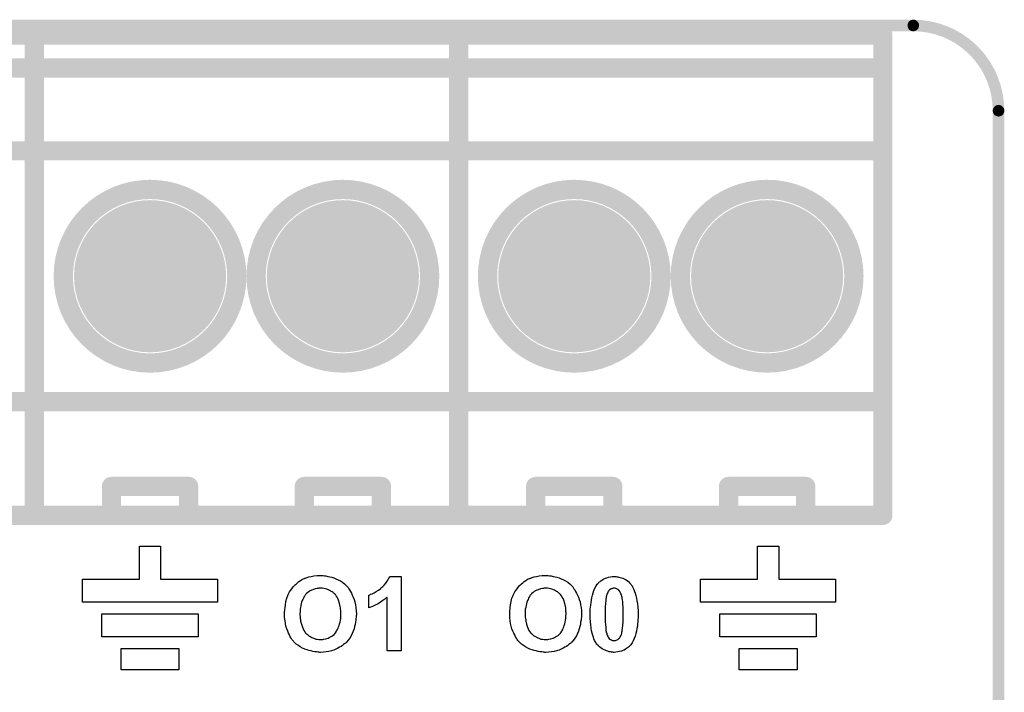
# Model space of a CAD drawing. Extents: x -0.07 to 0.95, y -0.15 to 1.54.
# Tile 14 of 14: x 0.44 to 0.95, y 1.19 to 1.54. Entities that reach past the tile are written whole.
import ezdxf

# ---------------------------------------------------------------- set-up
doc = ezdxf.new("R2010")
doc.units = 0
doc.layers.get('0').update_dxf_attribs({"linetype": 'CONTINUOUS'})
for name, color, linetype in [('gko', 6, 'CONTINUOUS'), ('gto', 2, 'CONTINUOUS'), ('gts', 1, 'CONTINUOUS')]:
    doc.layers.add(name, color=color, linetype=linetype)

# ---------------------------------------------------------------- blocks, each defined once
blk = doc.blocks.new('D34')
at = {"const_width": 0.003}
blk.add_lwpolyline([(-0.0015, 0, 1), (0.0015, 0, 1)], format="xyb", close=True, dxfattribs=at)
blk = doc.blocks.new('D32')
at = {"const_width": 0.005}
blk.add_lwpolyline([(-0.0025, 0, 1), (0.0025, 0, 1)], format="xyb", close=True, dxfattribs=at)
blk = doc.blocks.new('D44')
at = {"const_width": 0.03945}
blk.add_lwpolyline([(-0.019725, 0, 1), (0.019725, 0, 1)], format="xyb", close=True, dxfattribs=at)

msp = doc.modelspace()

# ---------------------------------------------------------------- linework, layer by layer
at = {"layer": 'gko', "color": 6, "const_width": 0.006}
for points in [[(-0.0056, 1.54), (0.9058, 1.54)], [(0.95, 1.4958), (0.95, 1.4958)], [(0.95, 1.4958), (0.95, 1.4958)], [(0.95, -0.05), (0.95, 1.4958)]]:
    msp.add_lwpolyline(points, dxfattribs=at)
msp.add_lwpolyline([(0.95, 1.4958, 0.414214), (0.9058, 1.54)], format="xyb", dxfattribs=at)
at = {"layer": 'gto', "color": 2, "const_width": 0.01}
for points in [[(0.23, 1.535), (0.45, 1.535)], [(0.45, 1.535), (0.67, 1.535)], [(0.45, 1.286), (0.45, 1.535)], [(0.45, 1.286), (0.45, 1.535)], [(0.67, 1.286), (0.67, 1.535)], [(0.67, 1.535), (0.89, 1.535)], [(0.67, 1.286), (0.67, 1.535)], [(0.89, 1.286), (0.89, 1.535)], [(0.23, 1.518), (0.45, 1.518)], [(0.45, 1.518), (0.67, 1.518)], [(0.67, 1.518), (0.89, 1.518)], [(0.23, 1.475), (0.45, 1.475)], [(0.45, 1.475), (0.67, 1.475)], [(0.67, 1.475), (0.89, 1.475)], [(0.465, 1.41), (0.465, 1.41)], [(0.555, 1.41), (0.555, 1.41)], [(0.555, 1.41), (0.555, 1.41)], [(0.565, 1.41), (0.565, 1.41)], [(0.655, 1.41), (0.655, 1.41)], [(0.655, 1.41), (0.655, 1.41)], [(0.685, 1.41), (0.685, 1.41)], [(0.775, 1.41), (0.775, 1.41)], [(0.775, 1.41), (0.775, 1.41)], [(0.785, 1.41), (0.785, 1.41)], [(0.875, 1.41), (0.875, 1.41)], [(0.875, 1.41), (0.875, 1.41)], [(0.23, 1.345), (0.45, 1.345)], [(0.45, 1.345), (0.67, 1.345)], [(0.67, 1.345), (0.89, 1.345)], [(0.49, 1.301), (0.53, 1.301)], [(0.49, 1.286), (0.49, 1.301)], [(0.53, 1.286), (0.53, 1.301)], [(0.59, 1.301), (0.63, 1.301)], [(0.59, 1.286), (0.59, 1.301)], [(0.63, 1.286), (0.63, 1.301)], [(0.71, 1.301), (0.75, 1.301)], [(0.71, 1.286), (0.71, 1.301)], [(0.75, 1.286), (0.75, 1.301)], [(0.81, 1.301), (0.85, 1.301)], [(0.81, 1.286), (0.81, 1.301)], [(0.85, 1.286), (0.85, 1.301)], [(0.23, 1.286), (0.45, 1.286)], [(0.45, 1.286), (0.67, 1.286)], [(0.67, 1.286), (0.89, 1.286)]]:
    msp.add_lwpolyline(points, dxfattribs=at)
for points in [[(0.555, 1.41, 1), (0.465, 1.41)], [(0.655, 1.41, 1), (0.565, 1.41)], [(0.775, 1.41, 1), (0.685, 1.41)], [(0.875, 1.41, 1), (0.785, 1.41)], [(0.465, 1.41, 1), (0.555, 1.41)], [(0.565, 1.41, 1), (0.655, 1.41)], [(0.685, 1.41, 1), (0.775, 1.41)], [(0.785, 1.41, 1), (0.875, 1.41)]]:
    msp.add_lwpolyline(points, format="xyb", dxfattribs=at)
at = {"layer": 'gto', "color": 2}
for points in [[(0.5155, 1.253), (0.545, 1.253), (0.545, 1.241), (0.475, 1.241), (0.475, 1.253), (0.5045, 1.253), (0.5045, 1.27), (0.5155, 1.27), (0.5155, 1.253)], [(0.836, 1.253), (0.8655, 1.253), (0.8655, 1.241), (0.7955, 1.241), (0.7955, 1.253), (0.825, 1.253), (0.825, 1.27), (0.836, 1.27), (0.836, 1.253)], [(0.5991, 1.2548), (0.5997, 1.2548), (0.6004, 1.2547), (0.6012, 1.2546), (0.6022, 1.2544), (0.6032, 1.2542), (0.6042, 1.2539), (0.6053, 1.2536), (0.6064, 1.2531), (0.6076, 1.2526), (0.6087, 1.252), (0.6098, 1.2513), (0.6109, 1.2505), (0.6119, 1.2495), (0.6119, 1.2495), (0.6121, 1.2493), (0.6124, 1.249), (0.6127, 1.2486), (0.6131, 1.248), (0.6135, 1.2474), (0.6139, 1.2466), (0.6144, 1.2457), (0.6149, 1.2447), (0.6154, 1.2436), (0.6158, 1.2424), (0.6162, 1.2411), (0.6165, 1.2397), (0.6168, 1.2382), (0.6169, 1.2366), (0.617, 1.2349), (0.617, 1.2348), (0.617, 1.2345), (0.6169, 1.234), (0.6169, 1.2333), (0.6168, 1.2325), (0.6167, 1.2316), (0.6165, 1.2306), (0.6164, 1.2295), (0.6161, 1.2284), (0.6158, 1.2272), (0.6153, 1.2259), (0.6148, 1.2247), (0.6143, 1.2235), (0.6136, 1.2224), (0.6128, 1.2213), (0.6119, 1.2202), (0.6118, 1.2202), (0.6117, 1.22), (0.6114, 1.2197), (0.6109, 1.2194), (0.6104, 1.219), (0.6098, 1.2186), (0.6091, 1.2181), (0.6083, 1.2176), (0.6074, 1.2171), (0.6064, 1.2167), (0.6053, 1.2162), (0.6041, 1.2158), (0.6028, 1.2155), (0.6014, 1.2152), (0.6, 1.2151), (0.5984, 1.215), (0.598, 1.215), (0.5976, 1.2151), (0.597, 1.2151), (0.5963, 1.2152), (0.5955, 1.2153), (0.5945, 1.2154), (0.5935, 1.2157), (0.5924, 1.2159), (0.5914, 1.2163), (0.5902, 1.2167), (0.5891, 1.2172), (0.5879, 1.2178), (0.5869, 1.2185), (0.5858, 1.2193), (0.5848, 1.2202), (0.5847, 1.2203), (0.5846, 1.2204), (0.5844, 1.2208), (0.584, 1.2212), (0.5836, 1.2217), (0.5832, 1.2224), (0.5827, 1.2231), (0.5823, 1.224), (0.5818, 1.2249), (0.5814, 1.226), (0.5809, 1.2272), (0.5805, 1.2285), (0.5802, 1.2299), (0.58, 1.2314), (0.5798, 1.233), (0.5798, 1.2346), (0.5798, 1.2347), (0.5798, 1.2349), (0.5798, 1.2352), (0.5798, 1.2356), (0.5798, 1.2361), (0.5799, 1.2367), (0.5799, 1.2374), (0.58, 1.2381), (0.5802, 1.2396), (0.5805, 1.2413), (0.5809, 1.243), (0.5815, 1.2445), (0.5815, 1.2446), (0.5815, 1.2446), (0.5816, 1.2448), (0.5817, 1.245), (0.582, 1.2456), (0.5824, 1.2463), (0.5829, 1.2471), (0.5835, 1.248), (0.5842, 1.2489), (0.585, 1.2498), (0.5851, 1.2499), (0.5851, 1.2499), (0.5854, 1.2502), (0.5859, 1.2506), (0.5865, 1.2511), (0.5872, 1.2517), (0.5881, 1.2523), (0.589, 1.2529), (0.59, 1.2533), (0.5901, 1.2533), (0.5902, 1.2534), (0.5904, 1.2535), (0.5907, 1.2535), (0.591, 1.2537), (0.5914, 1.2538), (0.5919, 1.2539), (0.5924, 1.2541), (0.5936, 1.2543), (0.595, 1.2546), (0.5966, 1.2548), (0.5983, 1.2548), (0.5987, 1.2548), (0.5991, 1.2548)], [(0.6402, 1.2157), (0.6329, 1.2157), (0.6329, 1.2435), (0.6328, 1.2435), (0.6327, 1.2434), (0.6325, 1.2432), (0.6321, 1.2429), (0.6318, 1.2426), (0.6313, 1.2423), (0.6308, 1.2419), (0.6301, 1.2414), (0.6295, 1.241), (0.6288, 1.2405), (0.628, 1.24), (0.6271, 1.2396), (0.6254, 1.2388), (0.6234, 1.238), (0.6234, 1.2446), (0.6234, 1.2446), (0.6235, 1.2447), (0.6237, 1.2447), (0.6239, 1.2448), (0.6244, 1.2451), (0.6252, 1.2454), (0.6262, 1.2459), (0.6272, 1.2465), (0.6284, 1.2472), (0.6296, 1.2481), (0.6296, 1.2482), (0.6298, 1.2482), (0.6299, 1.2484), (0.6301, 1.2486), (0.6308, 1.2492), (0.6314, 1.2499), (0.6322, 1.2508), (0.633, 1.2519), (0.6337, 1.2531), (0.6343, 1.2543), (0.6402, 1.2543), (0.6402, 1.2157)], [(0.7159, 1.2548), (0.7165, 1.2548), (0.7172, 1.2547), (0.718, 1.2546), (0.719, 1.2544), (0.72, 1.2542), (0.721, 1.2539), (0.7221, 1.2536), (0.7232, 1.2531), (0.7244, 1.2526), (0.7255, 1.252), (0.7266, 1.2513), (0.7277, 1.2505), (0.7287, 1.2495), (0.7287, 1.2495), (0.7289, 1.2493), (0.7292, 1.249), (0.7294, 1.2486), (0.7298, 1.248), (0.7303, 1.2474), (0.7307, 1.2466), (0.7312, 1.2457), (0.7317, 1.2447), (0.7322, 1.2436), (0.7326, 1.2424), (0.733, 1.2411), (0.7333, 1.2397), (0.7336, 1.2382), (0.7337, 1.2366), (0.7338, 1.2349), (0.7338, 1.2348), (0.7338, 1.2345), (0.7337, 1.234), (0.7337, 1.2333), (0.7336, 1.2325), (0.7335, 1.2316), (0.7333, 1.2306), (0.7332, 1.2295), (0.7329, 1.2284), (0.7326, 1.2272), (0.7321, 1.2259), (0.7316, 1.2247), (0.7311, 1.2235), (0.7303, 1.2224), (0.7296, 1.2213), (0.7287, 1.2202), (0.7286, 1.2202), (0.7284, 1.22), (0.7282, 1.2197), (0.7277, 1.2194), (0.7272, 1.219), (0.7266, 1.2186), (0.7259, 1.2181), (0.7251, 1.2176), (0.7242, 1.2171), (0.7232, 1.2167), (0.7221, 1.2162), (0.7208, 1.2158), (0.7196, 1.2155), (0.7182, 1.2152), (0.7167, 1.2151), (0.7152, 1.215), (0.7148, 1.215), (0.7143, 1.2151), (0.7138, 1.2151), (0.7131, 1.2152), (0.7122, 1.2153), (0.7113, 1.2154), (0.7103, 1.2157), (0.7092, 1.2159), (0.7081, 1.2163), (0.707, 1.2167), (0.7059, 1.2172), (0.7047, 1.2178), (0.7036, 1.2185), (0.7026, 1.2193), (0.7016, 1.2202), (0.7015, 1.2203), (0.7014, 1.2204), (0.7011, 1.2208), (0.7008, 1.2212), (0.7004, 1.2217), (0.7, 1.2224), (0.6995, 1.2231), (0.6991, 1.224), (0.6986, 1.2249), (0.6981, 1.226), (0.6977, 1.2272), (0.6973, 1.2285), (0.697, 1.2299), (0.6968, 1.2314), (0.6966, 1.233), (0.6965, 1.2346), (0.6965, 1.2347), (0.6965, 1.2349), (0.6965, 1.2352), (0.6966, 1.2356), (0.6966, 1.2361), (0.6966, 1.2367), (0.6967, 1.2374), (0.6968, 1.2381), (0.697, 1.2396), (0.6973, 1.2413), (0.6977, 1.243), (0.6983, 1.2445), (0.6983, 1.2446), (0.6983, 1.2446), (0.6984, 1.2448), (0.6985, 1.245), (0.6988, 1.2456), (0.6992, 1.2463), (0.6997, 1.2471), (0.7003, 1.248), (0.701, 1.2489), (0.7018, 1.2498), (0.7019, 1.2499), (0.7019, 1.2499), (0.7022, 1.2502), (0.7027, 1.2506), (0.7033, 1.2511), (0.704, 1.2517), (0.7049, 1.2523), (0.7058, 1.2529), (0.7068, 1.2533), (0.7069, 1.2533), (0.707, 1.2534), (0.7072, 1.2535), (0.7075, 1.2535), (0.7078, 1.2537), (0.7082, 1.2538), (0.7087, 1.2539), (0.7092, 1.2541), (0.7104, 1.2543), (0.7118, 1.2546), (0.7134, 1.2548), (0.7151, 1.2548), (0.7155, 1.2548), (0.7159, 1.2548)], [(0.7516, 1.2543), (0.752, 1.2542), (0.7526, 1.2541), (0.7531, 1.254), (0.7538, 1.2538), (0.7545, 1.2536), (0.7552, 1.2534), (0.7559, 1.2531), (0.7566, 1.2527), (0.7574, 1.2522), (0.7581, 1.2517), (0.7587, 1.2511), (0.7594, 1.2504), (0.7594, 1.2503), (0.7595, 1.2501), (0.7597, 1.2499), (0.76, 1.2495), (0.7602, 1.2489), (0.7606, 1.2482), (0.7609, 1.2475), (0.7612, 1.2466), (0.7616, 1.2456), (0.762, 1.2444), (0.7622, 1.2431), (0.7625, 1.2417), (0.7628, 1.2401), (0.763, 1.2385), (0.7631, 1.2366), (0.7631, 1.2346), (0.7631, 1.2346), (0.7631, 1.2345), (0.7631, 1.2344), (0.7631, 1.2341), (0.7631, 1.2336), (0.7631, 1.2329), (0.763, 1.232), (0.7629, 1.2309), (0.7628, 1.2298), (0.7627, 1.2286), (0.7625, 1.2273), (0.7622, 1.226), (0.7619, 1.2247), (0.7615, 1.2234), (0.7611, 1.2222), (0.7606, 1.221), (0.76, 1.2199), (0.7594, 1.2189), (0.7593, 1.2189), (0.7592, 1.2188), (0.759, 1.2186), (0.7588, 1.2183), (0.7585, 1.2181), (0.7581, 1.2177), (0.7576, 1.2173), (0.7571, 1.217), (0.7565, 1.2166), (0.7559, 1.2162), (0.7551, 1.2159), (0.7544, 1.2156), (0.7535, 1.2154), (0.7526, 1.2152), (0.7516, 1.2151), (0.7506, 1.215), (0.7504, 1.215), (0.7501, 1.2151), (0.7497, 1.2151), (0.7493, 1.2151), (0.7487, 1.2152), (0.7481, 1.2153), (0.7474, 1.2156), (0.7467, 1.2158), (0.746, 1.2161), (0.7452, 1.2164), (0.7445, 1.2168), (0.7437, 1.2173), (0.743, 1.2179), (0.7423, 1.2185), (0.7416, 1.2193), (0.7415, 1.2193), (0.7414, 1.2195), (0.7413, 1.2198), (0.7411, 1.2201), (0.7408, 1.2206), (0.7405, 1.2212), (0.7402, 1.222), (0.7399, 1.2228), (0.7396, 1.2238), (0.7393, 1.2249), (0.739, 1.2262), (0.7388, 1.2276), (0.7385, 1.2292), (0.7384, 1.2309), (0.7383, 1.2327), (0.7382, 1.2347), (0.7382, 1.2348), (0.7382, 1.2348), (0.7382, 1.235), (0.7382, 1.2352), (0.7382, 1.2358), (0.7383, 1.2365), (0.7383, 1.2374), (0.7384, 1.2384), (0.7385, 1.2395), (0.7387, 1.2408), (0.7389, 1.242), (0.7391, 1.2433), (0.7394, 1.2446), (0.7398, 1.2459), (0.7402, 1.2471), (0.7407, 1.2483), (0.7413, 1.2494), (0.7419, 1.2504), (0.742, 1.2504), (0.7421, 1.2505), (0.7423, 1.2507), (0.7425, 1.251), (0.7428, 1.2513), (0.7432, 1.2516), (0.7437, 1.252), (0.7442, 1.2524), (0.7448, 1.2527), (0.7454, 1.2531), (0.7462, 1.2534), (0.7469, 1.2537), (0.7478, 1.254), (0.7487, 1.2542), (0.7496, 1.2543), (0.7506, 1.2543), (0.7512, 1.2543), (0.7516, 1.2543)], [(0.5984, 1.2482), (0.598, 1.2482), (0.5976, 1.2482), (0.5972, 1.2481), (0.5967, 1.2481), (0.5956, 1.2479), (0.5944, 1.2474), (0.5937, 1.2472), (0.5931, 1.2469), (0.5925, 1.2465), (0.5918, 1.246), (0.5912, 1.2455), (0.5906, 1.2449), (0.5906, 1.2449), (0.5905, 1.2447), (0.5904, 1.2446), (0.5902, 1.2443), (0.59, 1.2439), (0.5897, 1.2435), (0.5895, 1.243), (0.5892, 1.2424), (0.5889, 1.2418), (0.5886, 1.241), (0.5884, 1.2402), (0.5882, 1.2393), (0.588, 1.2383), (0.5879, 1.2373), (0.5878, 1.2361), (0.5877, 1.2349), (0.5877, 1.2349), (0.5877, 1.2346), (0.5877, 1.2343), (0.5878, 1.2339), (0.5879, 1.2333), (0.5879, 1.2326), (0.588, 1.232), (0.5881, 1.2312), (0.5885, 1.2296), (0.589, 1.228), (0.5894, 1.2272), (0.5897, 1.2264), (0.5902, 1.2257), (0.5907, 1.225), (0.5908, 1.2249), (0.5909, 1.2248), (0.5911, 1.2247), (0.5913, 1.2245), (0.5916, 1.2242), (0.592, 1.2239), (0.5924, 1.2236), (0.5929, 1.2233), (0.5939, 1.2227), (0.5952, 1.2222), (0.596, 1.2219), (0.5967, 1.2218), (0.5976, 1.2217), (0.5984, 1.2216), (0.5988, 1.2216), (0.5992, 1.2217), (0.5996, 1.2217), (0.6, 1.2218), (0.6011, 1.222), (0.6023, 1.2224), (0.6029, 1.2227), (0.6036, 1.223), (0.6042, 1.2234), (0.6048, 1.2238), (0.6054, 1.2243), (0.606, 1.2249), (0.6061, 1.225), (0.6061, 1.2251), (0.6063, 1.2253), (0.6064, 1.2255), (0.6067, 1.2259), (0.6069, 1.2264), (0.6072, 1.2269), (0.6075, 1.2275), (0.6078, 1.2282), (0.6081, 1.2289), (0.6083, 1.2297), (0.6086, 1.2307), (0.6087, 1.2316), (0.6089, 1.2326), (0.6089, 1.2338), (0.609, 1.235), (0.609, 1.2351), (0.609, 1.2353), (0.609, 1.2356), (0.6089, 1.2361), (0.6089, 1.2367), (0.6088, 1.2373), (0.6088, 1.238), (0.6086, 1.2388), (0.6083, 1.2404), (0.6078, 1.242), (0.6074, 1.2429), (0.6071, 1.2436), (0.6066, 1.2443), (0.6061, 1.245), (0.606, 1.245), (0.6059, 1.2451), (0.6058, 1.2452), (0.6056, 1.2455), (0.6052, 1.2457), (0.6049, 1.246), (0.6045, 1.2463), (0.604, 1.2466), (0.6035, 1.2469), (0.6029, 1.2472), (0.6016, 1.2477), (0.6009, 1.248), (0.6001, 1.2481), (0.5993, 1.2482), (0.5984, 1.2482)], [(0.7152, 1.2482), (0.7147, 1.2482), (0.7144, 1.2482), (0.714, 1.2481), (0.7135, 1.2481), (0.7124, 1.2479), (0.7112, 1.2474), (0.7105, 1.2472), (0.7099, 1.2469), (0.7092, 1.2465), (0.7086, 1.246), (0.708, 1.2455), (0.7074, 1.2449), (0.7074, 1.2449), (0.7073, 1.2447), (0.7071, 1.2446), (0.707, 1.2443), (0.7067, 1.2439), (0.7065, 1.2435), (0.7062, 1.243), (0.706, 1.2424), (0.7057, 1.2418), (0.7054, 1.241), (0.7052, 1.2402), (0.705, 1.2393), (0.7048, 1.2383), (0.7046, 1.2373), (0.7046, 1.2361), (0.7045, 1.2349), (0.7045, 1.2349), (0.7045, 1.2346), (0.7045, 1.2343), (0.7046, 1.2339), (0.7046, 1.2333), (0.7047, 1.2326), (0.7048, 1.232), (0.7049, 1.2312), (0.7052, 1.2296), (0.7058, 1.228), (0.7061, 1.2272), (0.7065, 1.2264), (0.707, 1.2257), (0.7075, 1.225), (0.7076, 1.2249), (0.7077, 1.2248), (0.7079, 1.2247), (0.7081, 1.2245), (0.7084, 1.2242), (0.7087, 1.2239), (0.7091, 1.2236), (0.7096, 1.2233), (0.7107, 1.2227), (0.712, 1.2222), (0.7127, 1.2219), (0.7135, 1.2218), (0.7143, 1.2217), (0.7152, 1.2216), (0.7156, 1.2216), (0.716, 1.2217), (0.7163, 1.2217), (0.7168, 1.2218), (0.7178, 1.222), (0.7191, 1.2224), (0.7197, 1.2227), (0.7203, 1.223), (0.721, 1.2234), (0.7216, 1.2238), (0.7222, 1.2243), (0.7228, 1.2249), (0.7228, 1.225), (0.7229, 1.2251), (0.7231, 1.2253), (0.7232, 1.2255), (0.7235, 1.2259), (0.7237, 1.2264), (0.724, 1.2269), (0.7243, 1.2275), (0.7246, 1.2282), (0.7248, 1.2289), (0.7251, 1.2297), (0.7253, 1.2307), (0.7255, 1.2316), (0.7257, 1.2326), (0.7257, 1.2338), (0.7258, 1.235), (0.7258, 1.2351), (0.7258, 1.2353), (0.7258, 1.2356), (0.7257, 1.2361), (0.7257, 1.2367), (0.7256, 1.2373), (0.7256, 1.238), (0.7254, 1.2388), (0.7251, 1.2404), (0.7246, 1.242), (0.7242, 1.2429), (0.7238, 1.2436), (0.7233, 1.2443), (0.7228, 1.245), (0.7228, 1.245), (0.7227, 1.2451), (0.7226, 1.2452), (0.7223, 1.2455), (0.722, 1.2457), (0.7217, 1.246), (0.7213, 1.2463), (0.7208, 1.2466), (0.7203, 1.2469), (0.7197, 1.2472), (0.7184, 1.2477), (0.7177, 1.248), (0.7169, 1.2481), (0.7161, 1.2482), (0.7152, 1.2482)], [(0.7506, 1.2482), (0.7504, 1.2482), (0.7501, 1.2482), (0.7499, 1.2481), (0.7495, 1.248), (0.7491, 1.2479), (0.7486, 1.2476), (0.7483, 1.2474), (0.7482, 1.2473), (0.7481, 1.2472), (0.7479, 1.247), (0.7477, 1.2467), (0.7474, 1.2462), (0.7472, 1.2457), (0.7469, 1.2451), (0.7467, 1.2443), (0.7467, 1.2442), (0.7466, 1.2442), (0.7466, 1.244), (0.7466, 1.2437), (0.7465, 1.2434), (0.7465, 1.243), (0.7464, 1.2426), (0.7464, 1.242), (0.7463, 1.2414), (0.7462, 1.2407), (0.7462, 1.2399), (0.7461, 1.239), (0.746, 1.238), (0.746, 1.237), (0.746, 1.2359), (0.746, 1.2346), (0.746, 1.2346), (0.746, 1.2344), (0.746, 1.234), (0.746, 1.2335), (0.746, 1.233), (0.746, 1.2324), (0.746, 1.2316), (0.7461, 1.2309), (0.7462, 1.2294), (0.7463, 1.2278), (0.7463, 1.2271), (0.7464, 1.2264), (0.7465, 1.2258), (0.7466, 1.2253), (0.7467, 1.2252), (0.7468, 1.2249), (0.7469, 1.2244), (0.7471, 1.2239), (0.7474, 1.2234), (0.7476, 1.2228), (0.748, 1.2223), (0.7483, 1.2219), (0.7484, 1.2219), (0.7485, 1.2218), (0.7487, 1.2217), (0.749, 1.2215), (0.7493, 1.2214), (0.7497, 1.2212), (0.7501, 1.2212), (0.7506, 1.2211), (0.7509, 1.2211), (0.7511, 1.2212), (0.7514, 1.2212), (0.7518, 1.2213), (0.7522, 1.2214), (0.7526, 1.2217), (0.753, 1.2219), (0.753, 1.222), (0.7531, 1.2221), (0.7534, 1.2223), (0.7536, 1.2227), (0.7538, 1.223), (0.7541, 1.2236), (0.7544, 1.2242), (0.7546, 1.225), (0.7546, 1.225), (0.7546, 1.2251), (0.7546, 1.2253), (0.7547, 1.2255), (0.7548, 1.2259), (0.7548, 1.2263), (0.7549, 1.2267), (0.755, 1.2273), (0.755, 1.2279), (0.7551, 1.2286), (0.7552, 1.2294), (0.7553, 1.2303), (0.7553, 1.2312), (0.7553, 1.2323), (0.7554, 1.2334), (0.7554, 1.2346), (0.7554, 1.2347), (0.7554, 1.2349), (0.7554, 1.2353), (0.7554, 1.2358), (0.7554, 1.2363), (0.7553, 1.2369), (0.7553, 1.2376), (0.7553, 1.2384), (0.7552, 1.2399), (0.7551, 1.2414), (0.755, 1.2421), (0.7549, 1.2429), (0.7548, 1.2435), (0.7546, 1.244), (0.7546, 1.244), (0.7546, 1.2441), (0.7545, 1.2444), (0.7544, 1.2448), (0.7542, 1.2454), (0.7539, 1.2459), (0.7536, 1.2465), (0.7533, 1.247), (0.753, 1.2474), (0.7529, 1.2474), (0.7528, 1.2475), (0.7526, 1.2476), (0.7523, 1.2478), (0.752, 1.248), (0.7516, 1.2481), (0.7511, 1.2482), (0.7506, 1.2482)], [(0.535, 1.223), (0.485, 1.223), (0.485, 1.235), (0.535, 1.235), (0.535, 1.223)], [(0.8555, 1.223), (0.8055, 1.223), (0.8055, 1.235), (0.8555, 1.235), (0.8555, 1.223)], [(0.525, 1.206), (0.495, 1.206), (0.495, 1.217), (0.525, 1.217), (0.525, 1.206)], [(0.8455, 1.206), (0.8155, 1.206), (0.8155, 1.217), (0.8455, 1.217), (0.8455, 1.206)]]:
    msp.add_lwpolyline(points, dxfattribs=at)

# ---------------------------------------------------------------- block references
at = {"layer": 'gko'}
for p in [(0.9058, 1.54), (0.9058, 1.54), (0.95, 1.4958), (0.95, 1.4958), (0.95, 1.4958), (0.95, 1.4958)]:
    msp.add_blockref('D34', p, dxfattribs=at)
at = {"layer": 'gto'}
for p in [(0.45, 1.535), (0.45, 1.535), (0.45, 1.535), (0.45, 1.535), (0.67, 1.535), (0.67, 1.535), (0.67, 1.535), (0.67, 1.535), (0.89, 1.535), (0.89, 1.535), (0.45, 1.518), (0.45, 1.518), (0.67, 1.518), (0.67, 1.518), (0.89, 1.518), (0.45, 1.475), (0.45, 1.475), (0.67, 1.475), (0.67, 1.475), (0.89, 1.475), (0.465, 1.41), (0.465, 1.41), (0.555, 1.41), (0.555, 1.41), (0.555, 1.41), (0.555, 1.41), (0.565, 1.41), (0.565, 1.41), (0.655, 1.41), (0.655, 1.41), (0.655, 1.41), (0.655, 1.41), (0.685, 1.41), (0.685, 1.41), (0.775, 1.41), (0.775, 1.41), (0.775, 1.41), (0.775, 1.41), (0.785, 1.41), (0.785, 1.41), (0.875, 1.41), (0.875, 1.41), (0.875, 1.41), (0.875, 1.41), (0.45, 1.345), (0.45, 1.345), (0.67, 1.345), (0.67, 1.345), (0.89, 1.345), (0.49, 1.301), (0.49, 1.301), (0.53, 1.301), (0.53, 1.301), (0.59, 1.301), (0.59, 1.301), (0.63, 1.301), (0.63, 1.301), (0.71, 1.301), (0.71, 1.301), (0.75, 1.301), (0.75, 1.301), (0.81, 1.301), (0.81, 1.301), (0.85, 1.301), (0.85, 1.301), (0.45, 1.286), (0.45, 1.286), (0.45, 1.286), (0.49, 1.286), (0.53, 1.286), (0.59, 1.286), (0.63, 1.286), (0.67, 1.286), (0.67, 1.286), (0.67, 1.286), (0.71, 1.286), (0.75, 1.286), (0.81, 1.286), (0.85, 1.286), (0.89, 1.286)]:
    msp.add_blockref('D32', p, dxfattribs=at)
at = {"layer": 'gts'}
for p in [(0.51, 1.41), (0.61, 1.41), (0.73, 1.41), (0.83, 1.41)]:
    msp.add_blockref('D44', p, dxfattribs=at)

doc.saveas('drawing.dxf')
